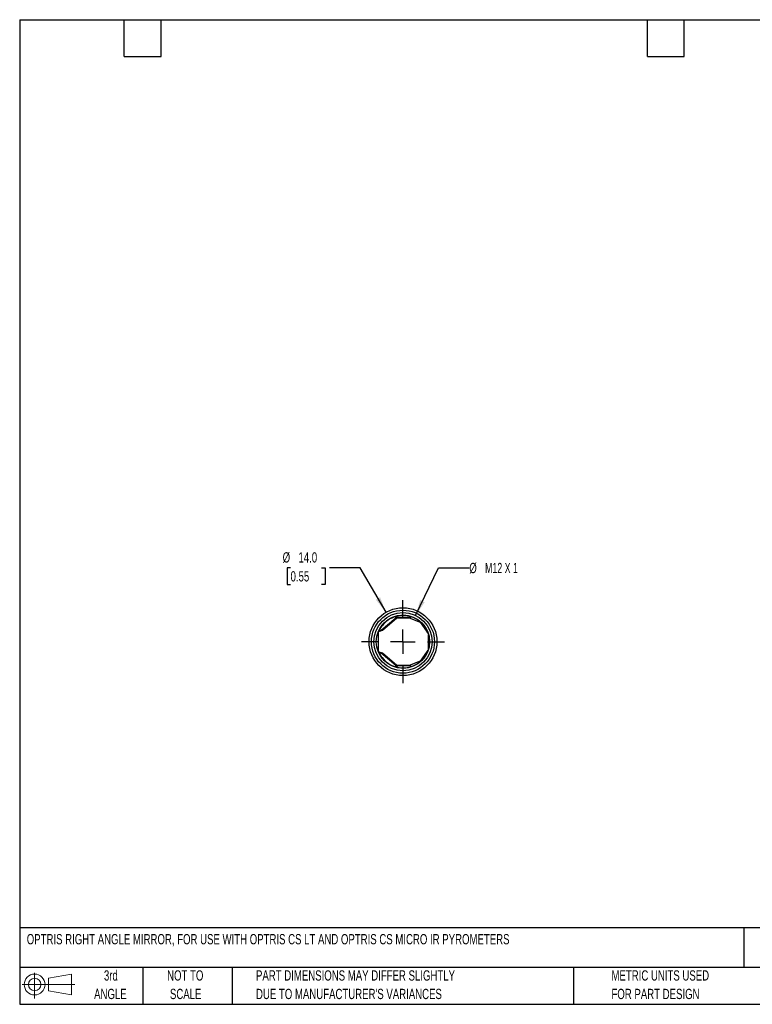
# Model space of a CAD drawing. Header units: millimetres. Extents: x 6 to 273, y 6 to 210.
# Tile 1 of 2: x 6 to 158, y 6 to 210. Entities that reach past the tile are written whole.
import ezdxf

# ---------------------------------------------------------------- set-up
doc = ezdxf.new("R2010")
doc.units = ezdxf.units.MM
doc.layers.add('SLD-0', color=179, linetype='Continuous')
doc.layers.add('TEXT', color=140, linetype='Continuous')
doc.styles.add('SLDTEXTSTYLE0', font='TXT', dxfattribs={"width": 0.7})
doc.styles.add('SLDTEXTSTYLE2', font='TXT', dxfattribs={"width": 0.642857})
doc.dimstyles.new('SLDDIMSTYLE0', dxfattribs={"dimtxt": 2.158008, "dimasz": 3.302, "dimexe": 0, "dimexo": 0.0625, "dimgap": 0.539502, "dimtad": 0, "dimtih": 1, "dimtoh": 1, "dimrnd": 1e-09, "dimzin": 4, "dimdsep": 46, "dimtxsty": 'SLDTEXTSTYLE0', "dimsah": 1, "dimcen": 0, "dimadec": 0, "dimazin": 1, "dimtfac": 1, "dimtofl": 0, "dimtmove": 0, "dimatfit": 3, "dimfxl": 0, "dimfrac": 2, "dimtolj": 1, "dimtzin": 12, "dimarcsym": 0})
doc.dimstyles.new('SLDDIMSTYLE1', dxfattribs={"dimtxt": 2.158008, "dimasz": 3.302, "dimexe": 0, "dimexo": 0.0625, "dimgap": 0.539502, "dimtad": 0, "dimtih": 1, "dimtoh": 1, "dimrnd": 1e-09, "dimzin": 12, "dimdsep": 46, "dimtxsty": 'SLDTEXTSTYLE0', "dimsah": 1, "dimcen": 0, "dimadec": 0, "dimazin": 3, "dimtfac": 1, "dimtofl": 0, "dimtmove": 0, "dimatfit": 3, "dimfxl": 0, "dimfrac": 2, "dimtolj": 1, "dimtzin": 12, "dimarcsym": 0})

# ---------------------------------------------------------------- blocks, each defined once
blk = doc.blocks.new('Block11')
at = {"color": 7, "linetype": 'Continuous', "lineweight": 18}
for p, q in [((2.59, 5.31), (2.59, 0)), ((5.48, 4.17), (10.18, 5.03)), ((5.48, 1.6), (5.48, 4.17)), ((10.18, 5.03), (10.18, 0.73)), ((0, 2.88), (10.87, 2.88)), ((5.48, 1.6), (10.18, 0.73))]:
    blk.add_line(p, q, dxfattribs=at)
for radius in [2.15, 1.29]:
    blk.add_circle((2.59, 2.88), radius, dxfattribs=at)
blk = doc.blocks.new('Block12')
at = {"color": 7, "linetype": 'Continuous'}
blk.add_blockref('Block11', (0, 0), dxfattribs=at)
blk = doc.blocks.new('SW_NOTE_0_2')
at = {"layer": 'TEXT', "color": 0, "char_height": 2.1167, "attachment_point": 1, "style": 'SLDTEXTSTYLE0'}
for s, insert in [('PART DIMENSIONS MAY DIFFER SLIGHTLY', (0, 2.73)), ("DUE TO MANUFACTURER'S VARIANCES", (0, -1.09))]:
    blk.add_mtext(s, dxfattribs=dict(at, insert=insert))
blk = doc.blocks.new('SW_NOTE_0_3')
at = {"layer": 'TEXT', "color": 0, "char_height": 2.117, "attachment_point": 2, "style": 'SLDTEXTSTYLE0'}
for s, insert in [('NOT TO', (5.26, 2.73)), ('SCALE', (5.35, -1.09))]:
    blk.add_mtext(s, dxfattribs=dict(at, insert=insert))
blk = doc.blocks.new('SW_NOTE_0_4')
at = {"layer": 'TEXT', "color": 0, "char_height": 2.117, "attachment_point": 2, "style": 'SLDTEXTSTYLE0'}
for s, insert in [('3rd', (2.32, 2.73)), ('ANGLE', (2.22, -1.09))]:
    blk.add_mtext(s, dxfattribs=dict(at, insert=insert))
blk = doc.blocks.new('SW_NOTE_0_5')
at = {"layer": 'TEXT', "color": 0, "char_height": 2.1167, "attachment_point": 1, "style": 'SLDTEXTSTYLE0'}
for s, insert in [('METRIC UNITS USED', (0, 2.73)), ('FOR PART DESIGN', (0, -1.09))]:
    blk.add_mtext(s, dxfattribs=dict(at, insert=insert))
blk = doc.blocks.new('_D')
at = {"layer": 'SLD-0'}
for p, q in [((62.25, 96.43), (61.53, 96.43)), ((61.53, 96.43), (61.53, 93)), ((68.66, 96.43), (69.39, 96.43)), ((69.39, 96.43), (69.39, 93)), ((76.64, 96.43), (70.29, 96.43)), ((81.95, 87.25), (76.64, 96.43)), ((61.53, 93), (62.25, 93)), ((69.39, 93), (68.66, 93))]:
    blk.add_line(p, q, dxfattribs=at)
blk.add_solid([(81.95, 87.25), (80.73, 90.36), (79.85, 89.85)], dxfattribs=at)
at = {"layer": 'SLD-0', "char_height": 2.117, "attachment_point": 1, "style": 'SLDTEXTSTYLE0'}
for s, insert in [('%%c', (60.62, 99.64)), ('14.0', (63.88, 99.64)), ('0.55', (62.25, 95.73))]:
    blk.add_mtext(s, dxfattribs=dict(at, insert=insert))
blk = doc.blocks.new('_D_1')
at = {"layer": 'SLD-0'}
for p, q in [((88.05, 86.59), (92.79, 96.43)), ((92.79, 96.43), (99.14, 96.43))]:
    blk.add_line(p, q, dxfattribs=at)
blk.add_solid([(88.05, 86.59), (89.94, 89.35), (89.02, 89.79)], dxfattribs=at)
at = {"layer": 'SLD-0', "char_height": 2.117, "attachment_point": 1}
for s, insert, style in [('%%c', (99.14, 97.45), 'SLDTEXTSTYLE0'), ('M12 X 1', (102.39, 97.45), 'SLDTEXTSTYLE2')]:
    blk.add_mtext(s, dxfattribs=dict(at, insert=insert, style=style))
blk = doc.blocks.new('SW_CENTERMARKSYMBOL_0')
at = {"layer": 'SLD-0', "color": 0}
for p, q in [((0, 5.08), (0, 8.54)), ((0, 0), (0, 2.54)), ((-5.08, 0), (-8.54, 0)), ((0, 0), (-2.54, 0)), ((0, 0), (0, -2.54)), ((0, 0), (2.54, 0)), ((5.08, 0), (8.54, 0)), ((0, -5.08), (0, -8.54))]:
    blk.add_line(p, q, dxfattribs=at)

msp = doc.modelspace()

# ---------------------------------------------------------------- linework, layer by layer
at = {"color": 7, "linetype": 'Continuous', "lineweight": 25}
for p, q in [((80.983, 83.575), (83.961, 86.087)), ((81.196, 83.575), (84.173, 86.087)), ((84.314, 86.187), (83.961, 86.187)), ((83.961, 86.087), (84.173, 86.087)), ((84.173, 86.087), (86.718, 86.087)), ((84.244, 86.287), (84.244, 86.364)), ((87.001, 86.187), (84.314, 86.187)), ((86.718, 86.087), (88.981, 85.187)), ((80.646, 83.66), (80.646, 83.326)), ((80.983, 83.575), (81.196, 83.575)), ((88.981, 85.187), (90.438, 83.126)), ((80.342, 83.083), (80.342, 79.29)), ((90.446, 83.116), (90.446, 83.226)), ((90.742, 79.704), (90.742, 82.669)), ((90.446, 79.147), (90.446, 79.258)), ((90.596, 79.431), (90.661, 79.474)), ((80.646, 79.047), (80.646, 78.713)), ((81.196, 78.798), (80.983, 78.798)), ((83.961, 76.287), (80.983, 78.798)), ((84.173, 76.287), (81.196, 78.798)), ((90.438, 79.247), (88.981, 77.187)), ((83.961, 76.287), (84.173, 76.287)), ((84.314, 76.187), (83.961, 76.187)), ((86.718, 76.287), (84.173, 76.287)), ((84.244, 76.009), (84.244, 76.087)), ((87.001, 76.187), (84.314, 76.187)), ((88.981, 77.187), (86.718, 76.287))]:
    msp.add_line(p, q, dxfattribs=at)
for radius in [7, 6.5, 6, 5.5]:
    msp.add_circle((85.446, 81.187), radius, dxfattribs=at)
for centre, radius, start, end in [((85.446, 81.187), 5.4, 106.11439, 142.56558), ((83.977, 86.272), 0.0872, 174.57767, 259.26623), ((84.332, 86.274), 0.0893, 171.95053, 258.57825), ((85.446, 81.187), 5.4, 73.09577, 102.20858), ((86.987, 86.269), 0.0836, 279.51514, 0.72878), ((85.446, 81.187), 5.4, 24.54241, 72.81768), ((91.459, 83.843), 1.248, 215.08272, 226.19358), ((91.459, 78.53), 1.248, 133.80642, 144.91729), ((85.446, 81.187), 5.4, 217.43442, 253.88561), ((85.446, 81.187), 5.4, 286.96971, 335.45759), ((83.977, 76.101), 0.0872, 100.73377, 185.42233), ((84.332, 76.099), 0.0893, 101.42175, 188.04947), ((85.446, 81.187), 5.4, 257.79142, 286.90423), ((86.987, 76.104), 0.0836, 359.27122, 80.48486)]:
    msp.add_arc(centre, radius, start, end, dxfattribs=at)
for points, knots in [([(83.947, 86.374), (83.939, 86.372), (83.932, 86.368), (83.925, 86.362), (83.918, 86.357), (83.912, 86.349), (83.907, 86.341), (83.902, 86.332), (83.898, 86.322), (83.895, 86.312), (83.892, 86.302), (83.891, 86.291), (83.89, 86.281)], [0, 0, 0, 0, 0.00003332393, 0.00003332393, 0.00003332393, 0.00006662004, 0.00006662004, 0.00006662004, 0.00010033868, 0.00010033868, 0.00010033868, 0.00013207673, 0.00013207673, 0.00013207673, 0.00013207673]), ([(84.244, 86.364), (84.244, 86.376), (84.245, 86.387), (84.248, 86.398), (84.25, 86.409), (84.254, 86.419), (84.259, 86.428), (84.264, 86.437), (84.271, 86.445), (84.277, 86.451), (84.284, 86.457), (84.292, 86.461), (84.299, 86.463), (84.301, 86.464), (84.302, 86.464), (84.304, 86.465)], [0, 0, 0, 0, 0.00003427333, 0.00003427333, 0.00003427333, 0.00006855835, 0.00006855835, 0.00006855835, 0.00010265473, 0.00010265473, 0.00010265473, 0.00013636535, 0.00013636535, 0.00013636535, 0.00014226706, 0.00014226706, 0.00014226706, 0.00014226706]), ([(87.016, 86.353), (87.023, 86.351), (87.031, 86.347), (87.038, 86.341), (87.044, 86.335), (87.05, 86.328), (87.055, 86.319), (87.06, 86.31), (87.064, 86.3), (87.067, 86.29), (87.069, 86.283), (87.07, 86.277), (87.071, 86.27)], [0, 0, 0, 0, 0.00003331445, 0.00003331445, 0.00003331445, 0.00006659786, 0.00006659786, 0.00006659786, 0.00010035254, 0.00010035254, 0.00010035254, 0.00012048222, 0.00012048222, 0.00012048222, 0.00012048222]), ([(81.196, 83.575), (81.126, 83.534), (81.036, 83.493), (80.844, 83.411), (80.741, 83.37), (80.56, 83.288), (80.481, 83.248), (80.372, 83.165), (80.342, 83.125), (80.342, 83.083)], [0, 0, 0, 0, 0.25, 0.25, 0.5, 0.5, 0.75, 0.75, 1, 1, 1, 1]), ([(80.646, 83.66), (80.646, 83.66), (80.657, 83.683), (80.687, 83.739), (80.705, 83.773), (80.764, 83.878), (80.809, 83.956), (80.903, 84.108), (80.953, 84.185), (81.056, 84.334), (81.11, 84.406), (81.158, 84.469)], [0, 0, 0, 0, 0.125, 0.125, 0.25, 0.25, 0.5, 0.5, 0.75, 0.75, 1, 1, 1, 1]), ([(80.852, 83.418), (80.852, 83.418), (80.855, 83.418), (80.848, 83.415), (80.842, 83.411)], [0, 0, 0, 0, 0.0546553, 1, 1, 1, 1]), ([(80.983, 83.575), (80.957, 83.541), (80.917, 83.488), (80.865, 83.435), (80.847, 83.417)], [0, 0, 0, 0, 0.643334, 1, 1, 1, 1]), ([(90.446, 83.226), (90.446, 83.226), (90.442, 83.236), (90.43, 83.264), (90.423, 83.282), (90.398, 83.34), (90.378, 83.384), (90.358, 83.43)], [0, 0, 0, 0, 0.25, 0.25, 0.5, 0.5, 1, 1, 1, 1]), ([(90.661, 82.899), (90.648, 82.91), (90.631, 82.924), (90.603, 82.939), (90.596, 82.943)], [0, 0, 0, 0, 0.7191394, 1, 1, 1, 1]), ([(80.342, 79.29), (80.342, 79.249), (80.372, 79.208), (80.48, 79.126), (80.56, 79.085), (80.741, 79.003), (80.843, 78.962), (81.035, 78.88), (81.126, 78.839), (81.196, 78.798)], [0, 0, 0, 0, 0.25, 0.25, 0.5, 0.5, 0.75, 0.75, 1, 1, 1, 1]), ([(81.158, 77.904), (81.11, 77.967), (81.056, 78.04), (80.954, 78.188), (80.903, 78.266), (80.808, 78.418), (80.764, 78.494), (80.705, 78.601), (80.686, 78.635), (80.657, 78.691), (80.646, 78.713), (80.646, 78.713)], [0, 0, 0, 0, 0.25, 0.25, 0.5, 0.5, 0.75, 0.75, 0.875, 0.875, 1, 1, 1, 1]), ([(80.842, 78.962), (80.848, 78.959), (80.855, 78.955), (80.852, 78.956), (80.852, 78.956)], [0, 0, 0, 0, 0.9453447, 1, 1, 1, 1]), ([(80.846, 78.957), (80.871, 78.932), (80.923, 78.879), (80.962, 78.826), (80.983, 78.798)], [0, 0, 0, 0, 0.47476471, 1, 1, 1, 1]), ([(90.446, 79.147), (90.446, 79.147), (90.442, 79.137), (90.43, 79.109), (90.423, 79.091), (90.398, 79.033), (90.378, 78.989), (90.358, 78.944)], [0, 0, 0, 0, 0.25, 0.25, 0.5, 0.5, 1, 1, 1, 1]), ([(83.89, 76.093), (83.891, 76.081), (83.892, 76.07), (83.896, 76.059), (83.899, 76.048), (83.903, 76.038), (83.909, 76.029), (83.914, 76.021), (83.921, 76.014), (83.928, 76.008), (83.934, 76.004), (83.94, 76.001), (83.947, 75.999)], [0, 0, 0, 0, 0.00003475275, 0.00003475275, 0.00003475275, 0.00006953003, 0.00006953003, 0.00006953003, 0.00010391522, 0.00010391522, 0.00010391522, 0.0001320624, 0.0001320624, 0.0001320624, 0.0001320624]), ([(84.304, 75.909), (84.296, 75.91), (84.288, 75.914), (84.281, 75.919), (84.274, 75.925), (84.268, 75.932), (84.263, 75.94), (84.257, 75.948), (84.253, 75.958), (84.25, 75.968), (84.246, 75.978), (84.244, 75.99), (84.244, 76.001), (84.244, 76.003), (84.244, 76.006), (84.244, 76.009)], [0, 0, 0, 0, 0.00003339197, 0.00003339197, 0.00003339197, 0.00006676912, 0.00006676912, 0.00006676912, 0.00010037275, 0.00010037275, 0.00010037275, 0.00013436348, 0.00013436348, 0.00013436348, 0.00014223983, 0.00014223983, 0.00014223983, 0.00014223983]), ([(87.071, 76.103), (87.07, 76.092), (87.067, 76.08), (87.063, 76.07), (87.059, 76.06), (87.054, 76.051), (87.048, 76.043), (87.042, 76.035), (87.035, 76.029), (87.027, 76.025), (87.024, 76.023), (87.02, 76.021), (87.016, 76.02)], [0, 0, 0, 0, 0.00003471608, 0.00003471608, 0.00003471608, 0.00006946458, 0.00006946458, 0.00006946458, 0.00010370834, 0.00010370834, 0.00010370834, 0.00012051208, 0.00012051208, 0.00012051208, 0.00012051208])]:
    msp.add_open_spline(points, degree=3, knots=knots, dxfattribs=at)
for points in [[(83.933, 86.287), (83.918, 86.285), (83.904, 86.283), (83.89, 86.281)], [(83.947, 86.374), (84.065, 86.409), (84.184, 86.439), (84.304, 86.465)], [(83.933, 76.087), (83.918, 76.089), (83.904, 76.091), (83.89, 76.093)], [(84.304, 75.909), (84.184, 75.935), (84.065, 75.965), (83.947, 75.999)]]:
    msp.add_open_spline(points, degree=3, dxfattribs=at)
at = {"layer": 'TEXT'}
for p, q in [((6.35, 209.55), (273.05, 209.55)), ((6.35, 209.55), (6.35, 6.35)), ((27.94, 201.93), (27.94, 209.55)), ((35.56, 201.93), (35.56, 209.55)), ((135.89, 201.93), (135.89, 209.55)), ((143.51, 201.93), (143.51, 209.55)), ((27.94, 201.93), (35.56, 201.93)), ((135.89, 201.93), (143.51, 201.93)), ((273.05, 22.126), (6.35, 22.126)), ((155.759, 22.126), (155.759, 13.97)), ((273.05, 13.97), (6.35, 13.97)), ((31.75, 13.97), (31.75, 6.35)), ((50.212, 13.97), (50.212, 6.35)), ((120.646, 13.97), (120.646, 6.35)), ((6.35, 6.35), (273.05, 6.35))]:
    msp.add_line(p, q, dxfattribs=at)

# ---------------------------------------------------------------- block references
at = {"layer": 'SLD-0'}
msp.add_blockref('SW_CENTERMARKSYMBOL_0', (85.446, 81.187), dxfattribs=at)
at = {"layer": 'TEXT'}
for name, p in [('Block12', (6.838, 7.554)), ('SW_NOTE_0_4', (22.847, 10.635)), ('SW_NOTE_0_3', (35.257, 10.635)), ('SW_NOTE_0_2', (55.119, 10.635)), ('SW_NOTE_0_5', (128.478, 10.635))]:
    msp.add_blockref(name, p, dxfattribs=at)

# ---------------------------------------------------------------- texts
at = {"layer": 'TEXT', "insert": (7.81, 20.847), "char_height": 2.11667, "attachment_point": 1, "style": 'SLDTEXTSTYLE0'}
msp.add_mtext('OPTRIS RIGHT ANGLE MIRROR, FOR USE WITH OPTRIS CS LT AND OPTRIS CS MICRO IR PYROMETERS', dxfattribs=at)

# ---------------------------------------------------------------- dimensions: what is measured, and where the dimension line sits
at = {"layer": 'SLD-0'}
dim = msp.add_diameter_dim_2p(p1=(88.946, 75.124), p2=(81.946, 87.249), dimstyle='SLDDIMSTYLE0', dxfattribs=at)
dim.commit()
dim.dimension.update_dxf_attribs({"geometry": '_D', "text_midpoint": (65.458, 96.432), "dimtype": 163})
dim = msp.add_diameter_dim_2p(p1=(82.843, 75.781), p2=(88.048, 86.593), text='%%cM12 X 1', dimstyle='SLDDIMSTYLE1', dxfattribs=at)
dim.commit()
dim.dimension.update_dxf_attribs({"geometry": '_D_1', "text_midpoint": (106.605, 96.432), "dimtype": 163})

doc.saveas('drawing.dxf')
